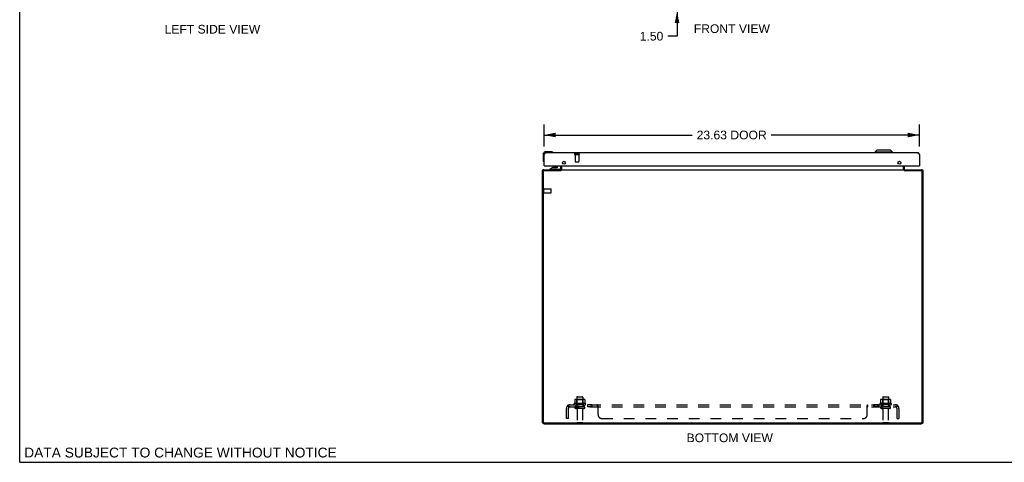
# Model space of a CAD drawing. Header units: inches. Extents: x 0 to 124, y 0 to 80.
# Tile 1 of 5: x 0 to 62, y 0 to 28. Entities that reach past the tile are written whole.
import ezdxf

# ---------------------------------------------------------------- set-up
doc = ezdxf.new("R2010")
doc.units = ezdxf.units.IN
doc.header["$LTSCALE"] = 6.817708
doc.header["$MEASUREMENT"] = 0
doc.linetypes.add('HIDDEN', pattern=[0.2, 0.1, -0.1])
doc.layers.get('0').update_dxf_attribs({"linetype": 'CONTINUOUS'})
for name, color, linetype in [('02___PRT_ALL_AXES', 7, 'CONTINUOUS'), ('DEFAULT_2', 8, 'HIDDEN'), ('DIMENSIONS', 7, 'CONTINUOUS')]:
    doc.layers.add(name, color=color, linetype=linetype)
doc.styles.get("Standard").update_dxf_attribs({"font": 'arial.ttf'})
doc.dimstyles.new('DIMSTYLE_1', dxfattribs={"dimtxt": 0.546875, "dimasz": 0.729167, "dimexe": 0.09, "dimexo": 0.07, "dimgap": 0.0375, "dimtad": 0, "dimtih": 1, "dimtoh": 1, "dimzin": 4, "dimdsep": 46, "dimtxsty": 'Standard', "dimblk": '_FILLED', "dimblk1": '_FILLED', "dimblk2": '_FILLED', "dimcen": 0.09, "dimazin": 1, "dimtfac": 1, "dimtdec": 3, "dimtofl": 0, "dimtmove": 0, "dimatfit": 3, "dimldrblk": '_FILLED', "dimfxl": 1, "dimtolj": 1, "dimtzin": 4, "dimarcsym": 0})

# ---------------------------------------------------------------- blocks, each defined once
blk = doc.blocks.new('_FILLED')
at = {"color": 0, "linetype": 'ByBlock'}
blk.add_solid([(0, 0), (-1, 0.2), (-1, -0.2)], dxfattribs=at)
blk = doc.blocks.new('*D5')
at = {"layer": 'DIMENSIONS', "color": 2, "linetype": 'Continuous'}
for p, q in [((33.006, 19.894), (33.006, 21.269)), ((56.631, 19.894), (56.631, 21.269)), ((33.006, 20.613), (42.339, 20.613)), ((56.631, 20.613), (47.298, 20.613))]:
    blk.add_line(p, q, dxfattribs=at)
at = {"layer": 'DIMENSIONS', "color": 2, "linetype": 'Continuous', "xscale": 0.7291666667, "yscale": 0.7291666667, "zscale": 0.7291666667, "rotation": 180}
blk.add_blockref('_FILLED', (33.006, 20.613), dxfattribs=at)
at = {"layer": 'DIMENSIONS', "color": 2, "linetype": 'Continuous', "xscale": 0.7291666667, "yscale": 0.7291666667, "zscale": 0.7291666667}
blk.add_blockref('_FILLED', (56.631, 20.613), dxfattribs=at)
at = {"layer": 'DIMENSIONS', "color": 2, "linetype": 'Continuous', "insert": (44.819, 20.887), "char_height": 0.5469, "width": 4.41159, "attachment_point": 2, "line_spacing_factor": 0.9}
blk.add_mtext('23.63 DOOR', dxfattribs=at)
blk = doc.blocks.new('*D9')
at = {"layer": 'DIMENSIONS', "color": 2, "linetype": 'Continuous'}
for p, q in [((41.379, 29.906), (41.379, 31.365)), ((41.379, 28.406), (41.379, 26.837)), ((41.379, 26.837), (40.789, 26.837))]:
    blk.add_line(p, q, dxfattribs=at)
at = {"layer": 'DIMENSIONS', "color": 2, "linetype": 'Continuous', "xscale": 0.7291666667, "yscale": 0.7291666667, "zscale": 0.7291666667}
for p, rotation in [((41.379, 29.906), 270), ((41.379, 28.406), 90)]:
    blk.add_blockref('_FILLED', p, dxfattribs=dict(at, rotation=rotation))
at = {"layer": 'DIMENSIONS', "color": 2, "linetype": 'Continuous', "insert": (40.515, 27.11), "char_height": 0.5469, "width": 1.48612, "attachment_point": 3, "line_spacing_factor": 0.9}
blk.add_mtext('1.50', dxfattribs=at)

msp = doc.modelspace()

# ---------------------------------------------------------------- linework, layer by layer
at = {"color": 7, "linetype": 'Continuous'}
for p, q in [((0, 0), (0, 80.208)), ((32.946, 19.36), (32.946, 19.071)), ((33.435, 19.56), (33.146, 19.56)), ((33.473, 19.557), (33.435, 19.56)), ((33.571, 19.514), (33.571, 19.514)), ((53.948, 19.658), (53.83, 19.54)), ((53.83, 19.54), (53.83, 19.5)), ((54.932, 19.54), (53.83, 19.54)), ((54.814, 19.658), (53.948, 19.658)), ((54.814, 19.658), (54.932, 19.54)), ((54.932, 19.54), (54.932, 19.5)), ((32.946, 19.071), (32.949, 19.033)), ((32.991, 18.942), (32.992, 18.938)), ((32.992, 18.938), (32.992, 18.937)), ((33.021, 18.675), (33.006, 18.675)), ((33.864, 18.601), (33.864, 18.675)), ((34.049, 18.675), (34.049, 18.511)), ((34.131, 18.469), (34.131, 18.675)), ((55.631, 18.469), (55.631, 18.675)), ((56.616, 18.675), (56.631, 18.675)), ((33.556, 18.57), (33.38, 18.471)), ((33.38, 18.432), (33.38, 18.471)), ((33.97, 18.432), (33.38, 18.432)), ((33.556, 18.57), (33.833, 18.57)), ((33.585, 18.427), (33.585, 18.432)), ((33.715, 18.586), (33.645, 18.586)), ((33.785, 18.586), (33.715, 18.586)), ((33.844, 18.427), (33.845, 18.432)), ((34.056, 18.364), (34.056, 18.427)), ((34.073, 18.379), (34.056, 18.405)), ((55.689, 18.379), (55.706, 18.405)), ((55.706, 18.364), (55.706, 18.427)), ((0, 0), (123.958, 0))]:
    msp.add_line(p, q, dxfattribs=at)
at = {"color": 3, "linetype": 'Continuous'}
for p, q in [((33.006, 19.383), (33.014, 19.396)), ((33.006, 18.675), (33.006, 19.383)), ((33.014, 19.396), (33.018, 19.402)), ((33.018, 19.402), (33.022, 19.408)), ((56.514, 19.5), (33.123, 19.5)), ((56.61, 19.417), (56.614, 19.411)), ((56.614, 19.411), (56.617, 19.405)), ((56.617, 19.405), (56.621, 19.399)), ((56.621, 19.399), (56.627, 19.389)), ((56.627, 19.389), (56.631, 19.383)), ((56.631, 19.383), (56.631, 18.675)), ((33.021, 18.675), (56.616, 18.675)), ((34.056, 18.469), (34.056, 18.675)), ((34.133, 18.434), (34.133, 18.675)), ((55.629, 18.675), (55.629, 18.434)), ((55.706, 18.469), (55.706, 18.675)), ((32.881, 18.31), (32.881, 2.563)), ((32.944, 18.284), (32.944, 2.57)), ((32.998, 18.427), (34.056, 18.427)), ((34.058, 18.364), (33.024, 18.364)), ((34.06, 18.366), (34.058, 18.364)), ((34.062, 18.369), (34.06, 18.366)), ((34.065, 18.371), (34.062, 18.369)), ((34.07, 18.376), (34.065, 18.371)), ((34.073, 18.379), (34.07, 18.376)), ((34.083, 18.427), (34.083, 18.389)), ((34.083, 18.427), (55.679, 18.427)), ((55.679, 18.427), (55.679, 18.389)), ((55.697, 18.371), (55.7, 18.369)), ((55.7, 18.369), (55.702, 18.366)), ((55.702, 18.366), (55.704, 18.364)), ((56.738, 18.364), (55.704, 18.364)), ((55.706, 18.427), (56.764, 18.427)), ((56.818, 2.57), (56.818, 18.284)), ((56.881, 2.563), (56.881, 18.31)), ((33.024, 2.49), (56.738, 2.49)), ((33.017, 2.427), (56.745, 2.427))]:
    msp.add_line(p, q, dxfattribs=at)
for points in [[(33.022, 19.408), (33.026, 19.414), (33.028, 19.417), (33.029, 19.419), (33.031, 19.422), (33.033, 19.425), (33.035, 19.428), (33.037, 19.431), (33.039, 19.434), (33.041, 19.436), (33.043, 19.439), (33.045, 19.442), (33.047, 19.444), (33.049, 19.447), (33.051, 19.45), (33.053, 19.452), (33.055, 19.455), (33.057, 19.457), (33.059, 19.459), (33.061, 19.462), (33.063, 19.464), (33.065, 19.466), (33.067, 19.468), (33.068, 19.47), (33.07, 19.472), (33.072, 19.474), (33.074, 19.476), (33.076, 19.478), (33.078, 19.48), (33.08, 19.481), (33.082, 19.483), (33.084, 19.485), (33.086, 19.486), (33.088, 19.488), (33.09, 19.489), (33.092, 19.49), (33.094, 19.491), (33.096, 19.493), (33.098, 19.494), (33.1, 19.495), (33.102, 19.496), (33.104, 19.496), (33.106, 19.497), (33.107, 19.498), (33.109, 19.498), (33.111, 19.499), (33.113, 19.499), (33.115, 19.5), (33.117, 19.5), (33.119, 19.5), (33.121, 19.5), (33.123, 19.5)], [(56.514, 19.5), (56.516, 19.5), (56.518, 19.5), (56.52, 19.5), (56.522, 19.5), (56.524, 19.499), (56.526, 19.499), (56.528, 19.498), (56.53, 19.498), (56.532, 19.497), (56.534, 19.496), (56.536, 19.496), (56.537, 19.495), (56.539, 19.494), (56.541, 19.493), (56.543, 19.491), (56.545, 19.49), (56.547, 19.489), (56.549, 19.488), (56.551, 19.486), (56.553, 19.485), (56.555, 19.483), (56.557, 19.481), (56.559, 19.48), (56.561, 19.478), (56.563, 19.476), (56.565, 19.474), (56.567, 19.472), (56.569, 19.47), (56.571, 19.468), (56.573, 19.466), (56.575, 19.464), (56.576, 19.462), (56.578, 19.459), (56.58, 19.457), (56.582, 19.455), (56.584, 19.452), (56.586, 19.45), (56.588, 19.447), (56.59, 19.444), (56.592, 19.442), (56.594, 19.439), (56.596, 19.436), (56.598, 19.434), (56.6, 19.431), (56.602, 19.428), (56.604, 19.425), (56.606, 19.422), (56.608, 19.419), (56.61, 19.417)], [(34.037, 18.434), (34.037, 18.434), (34.038, 18.435), (34.039, 18.435), (34.039, 18.435), (34.04, 18.434), (34.041, 18.434), (34.042, 18.433), (34.044, 18.433), (34.045, 18.432)], [(34.045, 18.432), (34.047, 18.431), (34.049, 18.43), (34.05, 18.429), (34.051, 18.429), (34.053, 18.428), (34.054, 18.428), (34.055, 18.427), (34.056, 18.427)], [(34.083, 18.389), (34.082, 18.388), (34.08, 18.386), (34.079, 18.385), (34.078, 18.384), (34.077, 18.382), (34.075, 18.381), (34.074, 18.38), (34.073, 18.379)], [(34.115, 18.429), (34.114, 18.428), (34.113, 18.428), (34.111, 18.427), (34.11, 18.427)], [(34.126, 18.434), (34.125, 18.433), (34.123, 18.433), (34.122, 18.432), (34.121, 18.431), (34.119, 18.431), (34.118, 18.43), (34.117, 18.429), (34.115, 18.429)], [(34.133, 18.434), (34.132, 18.434), (34.131, 18.435), (34.13, 18.435), (34.129, 18.435), (34.127, 18.434), (34.126, 18.434)], [(55.629, 18.434), (55.63, 18.434), (55.631, 18.435), (55.632, 18.435), (55.633, 18.435), (55.635, 18.434), (55.636, 18.434)], [(55.636, 18.434), (55.638, 18.433), (55.639, 18.433), (55.64, 18.432), (55.642, 18.431), (55.643, 18.431), (55.644, 18.43), (55.646, 18.429), (55.647, 18.429)], [(55.647, 18.429), (55.648, 18.428), (55.65, 18.428), (55.651, 18.427), (55.652, 18.427)], [(55.679, 18.389), (55.68, 18.388), (55.682, 18.386), (55.683, 18.385), (55.684, 18.384), (55.686, 18.382), (55.687, 18.381), (55.688, 18.38), (55.689, 18.379), (55.691, 18.377), (55.697, 18.371)], [(55.715, 18.431), (55.713, 18.43), (55.712, 18.429), (55.711, 18.429), (55.71, 18.428), (55.708, 18.428), (55.707, 18.427), (55.706, 18.427)], [(55.725, 18.434), (55.725, 18.434), (55.724, 18.435), (55.723, 18.435), (55.723, 18.435), (55.722, 18.434), (55.721, 18.434), (55.72, 18.433), (55.719, 18.433), (55.717, 18.432), (55.715, 18.431)]]:
    msp.add_lwpolyline(points, dxfattribs=at)
at = {"color": 7, "linetype": 'Continuous'}
for points in [[(33.571, 19.514), (33.569, 19.514), (33.568, 19.514), (33.564, 19.515)], [(32.992, 18.937), (32.993, 18.936), (32.993, 18.935)]]:
    msp.add_lwpolyline(points, dxfattribs=at)
at = {"color": 3, "linetype": 'Continuous'}
for centre in [(34.256, 18.863), (55.381, 18.863)]:
    msp.add_circle(centre, 0.094, dxfattribs=at)
at = {"color": 7, "linetype": 'Continuous'}
for centre, radius, start, end in [((33.146, 19.36), 0.2, 90, 180), ((33.435, 19.31), 0.25, 59.11011, 90), ((33.556, 19.515), 0.015, 270, 353.62041), ((33.556, 19.512), 0.015, 6.37959, 59.11011), ((33.196, 19.071), 0.25, 180, 210.88989), ((32.994, 18.95), 0.015, 210.88989, 263.62041), ((32.991, 18.95), 0.015, 276.37959, 360), ((33.833, 18.601), 0.031, 270, 360), ((33.645, 18.496), 0.09, 90, 124.64342), ((33.785, 18.496), 0.09, 55.86558, 90), ((33.97, 18.511), 0.079, 270, 360), ((34.014, 18.469), 0.117, 342.30005, 360), ((55.748, 18.469), 0.117, 180, 197.69995)]:
    msp.add_arc(centre, radius, start, end, dxfattribs=at)
at = {"color": 3, "linetype": 'Continuous'}
for centre, radius, start, end in [((33.123, 19.383), 0.117, 90, 180), ((56.514, 19.383), 0.117, 0, 90), ((33.021, 18.69), 0.015, 180, 270), ((56.616, 18.69), 0.015, 270, 360), ((32.998, 18.31), 0.117, 90, 180), ((33.024, 18.284), 0.08, 90, 180), ((34.014, 18.469), 0.042, 270, 360), ((55.748, 18.469), 0.042, 180, 270), ((56.738, 18.284), 0.08, 0, 90), ((56.764, 18.31), 0.117, 0, 90), ((33.017, 2.563), 0.136, 180, 270), ((33.024, 2.57), 0.08, 180, 270), ((56.738, 2.57), 0.08, 270, 360), ((56.745, 2.563), 0.136, 270, 360)]:
    msp.add_arc(centre, radius, start, end, dxfattribs=at)
at = {"layer": '02___PRT_ALL_AXES', "color": 8, "linetype": 'HIDDEN'}
for p, q in [((34.957, 19.382), (34.957, 18.935)), ((34.957, 19.382), (35.205, 19.382)), ((35.205, 19.382), (35.205, 18.935)), ((32.999, 16.978), (32.999, 17.226)), ((32.999, 17.226), (33.446, 17.226)), ((32.999, 16.978), (33.446, 16.978)), ((35.073, 4.097), (35.073, 3.502)), ((35.439, 4.097), (35.439, 3.502)), ((54.323, 4.097), (54.323, 3.502)), ((54.689, 4.097), (54.689, 3.502)), ((35.612, 3.697), (34.9, 3.697)), ((34.922, 3.627), (35.006, 3.627)), ((35.006, 3.627), (35.006, 3.502)), ((35.506, 3.627), (35.006, 3.627)), ((35.506, 3.502), (35.006, 3.502)), ((35.09, 3.334), (35.09, 2.532)), ((35.422, 3.334), (35.422, 2.532)), ((35.506, 3.627), (35.506, 3.502)), ((35.506, 3.627), (35.59, 3.627)), ((35.734, 3.627), (35.734, 3.502)), ((36.015, 3.627), (35.734, 3.627)), ((36.015, 3.502), (35.734, 3.502)), ((36.015, 3.627), (36.015, 3.502)), ((54.067, 3.627), (53.747, 3.627)), ((53.747, 3.627), (53.747, 3.502)), ((54.067, 3.502), (53.747, 3.502)), ((53.786, 3.627), (53.786, 3.502)), ((54.028, 3.627), (54.028, 3.502)), ((54.067, 3.627), (54.067, 3.502)), ((54.862, 3.697), (54.15, 3.697)), ((54.172, 3.627), (54.256, 3.627)), ((54.756, 3.627), (54.256, 3.627)), ((54.256, 3.627), (54.256, 3.502)), ((54.756, 3.502), (54.256, 3.502)), ((54.34, 3.334), (54.34, 2.532)), ((54.672, 3.334), (54.672, 2.532)), ((54.756, 3.627), (54.84, 3.627)), ((54.756, 3.627), (54.756, 3.502))]:
    msp.add_line(p, q, dxfattribs=at)
for centre, radius, start, end in [((34.922, 3.666), 0.0384, 124.44966, 270), ((35.256, 3.097), 0.698, 117.6814, 120.66313), ((35.256, 3.097), 0.698, 59.33687, 62.3186), ((35.59, 3.666), 0.0384, 270, 55.55034), ((54.172, 3.666), 0.0384, 124.44966, 270), ((54.506, 3.097), 0.698, 117.6814, 120.66313), ((54.506, 3.097), 0.698, 59.33687, 62.3186), ((54.84, 3.666), 0.0384, 270, 55.55034)]:
    msp.add_arc(centre, radius, start, end, dxfattribs=at)
at = {"layer": 'DEFAULT_2', "color": 8, "linetype": 'HIDDEN'}
for p, q in [((34.939, 19.425), (35.223, 19.425)), ((34.939, 19.382), (35.223, 19.382)), ((34.967, 18.925), (35.195, 18.925)), ((32.956, 16.96), (32.956, 17.244)), ((32.999, 16.96), (32.999, 17.244)), ((33.456, 16.988), (33.456, 17.216)), ((34.937, 3.942), (34.937, 3.724)), ((35.512, 3.963), (35, 3.963)), ((35.073, 3.943), (35.053, 3.963)), ((35.073, 3.647), (35.073, 3.943)), ((35.44, 3.943), (35.073, 3.943)), ((35.103, 4.127), (35.409, 4.127)), ((35.44, 3.943), (35.46, 3.963)), ((35.44, 3.647), (35.44, 3.943)), ((35.575, 3.942), (35.575, 3.724)), ((54.187, 3.942), (54.187, 3.724)), ((54.762, 3.963), (54.25, 3.963)), ((54.323, 3.943), (54.303, 3.963)), ((54.69, 3.943), (54.323, 3.943)), ((54.323, 3.647), (54.323, 3.943)), ((54.353, 4.127), (54.659, 4.127)), ((54.69, 3.943), (54.71, 3.963)), ((54.69, 3.647), (54.69, 3.943)), ((54.825, 3.942), (54.825, 3.724)), ((34.412, 2.752), (34.412, 3.39)), ((34.499, 3.573), (34.578, 3.477)), ((34.537, 3.502), (34.537, 3.627)), ((34.537, 3.627), (55.225, 3.627)), ((34.537, 3.559), (34.537, 3.558)), ((34.537, 3.502), (55.225, 3.502)), ((34.537, 2.752), (34.537, 3.39)), ((34.565, 3.484), (34.56, 3.489)), ((35.521, 3.396), (34.992, 3.396)), ((35.073, 3.647), (35.053, 3.627)), ((35.44, 3.647), (35.073, 3.647)), ((35.44, 3.647), (35.46, 3.627)), ((36.377, 3.502), (36.377, 3.627)), ((36.379, 3.502), (36.378, 3.502)), ((36.412, 3.002), (36.412, 3.573)), ((53.35, 3.002), (53.35, 3.573)), ((53.351, 3.575), (53.352, 3.577)), ((53.368, 3.611), (53.37, 3.613)), ((53.377, 3.498), (53.378, 3.499)), ((53.384, 3.627), (53.385, 3.627)), ((53.384, 3.502), (53.385, 3.502)), ((53.385, 3.502), (53.385, 3.627)), ((54.771, 3.396), (54.242, 3.396)), ((54.323, 3.647), (54.303, 3.627)), ((54.69, 3.647), (54.323, 3.647)), ((54.69, 3.647), (54.71, 3.627)), ((55.263, 3.573), (55.184, 3.477)), ((55.202, 3.498), (55.202, 3.498)), ((55.205, 3.502), (55.205, 3.502)), ((55.211, 3.515), (55.21, 3.514)), ((55.218, 3.534), (55.217, 3.532)), ((55.217, 3.532), (55.217, 3.53)), ((55.219, 3.535), (55.218, 3.534)), ((55.22, 3.538), (55.219, 3.537)), ((55.219, 3.537), (55.219, 3.535)), ((55.221, 3.543), (55.22, 3.541)), ((55.22, 3.541), (55.22, 3.54)), ((55.22, 3.54), (55.22, 3.538)), ((55.222, 3.546), (55.221, 3.544)), ((55.221, 3.544), (55.221, 3.543)), ((55.223, 3.55), (55.222, 3.549)), ((55.222, 3.549), (55.222, 3.547)), ((55.222, 3.547), (55.222, 3.546)), ((55.225, 3.502), (55.225, 3.627)), ((55.225, 2.752), (55.225, 3.39)), ((55.35, 3.39), (55.35, 2.752)), ((34.537, 2.752), (34.412, 2.752)), ((35.12, 2.502), (35.392, 2.502)), ((36.662, 2.752), (53.1, 2.752)), ((54.37, 2.502), (54.642, 2.502)), ((55.225, 2.752), (55.35, 2.752))]:
    msp.add_line(p, q, dxfattribs=at)
for points in [[(34.937, 3.724), (34.937, 3.723), (34.937, 3.721), (34.937, 3.72), (34.936, 3.72), (34.936, 3.719), (34.936, 3.718), (34.935, 3.718), (34.935, 3.717), (34.935, 3.717), (34.934, 3.717), (34.934, 3.716), (34.934, 3.716), (34.933, 3.716), (34.933, 3.716), (34.933, 3.715), (34.932, 3.715), (34.932, 3.715), (34.932, 3.715)], [(34.943, 3.951), (34.942, 3.95), (34.94, 3.949), (34.939, 3.948), (34.938, 3.947), (34.938, 3.945), (34.937, 3.943), (34.937, 3.942)], [(35.569, 3.951), (35.57, 3.95), (35.572, 3.949), (35.573, 3.948), (35.574, 3.947), (35.574, 3.945), (35.575, 3.943), (35.575, 3.942)], [(35.58, 3.715), (35.58, 3.715), (35.58, 3.715), (35.579, 3.715), (35.579, 3.716), (35.579, 3.716), (35.579, 3.716), (35.578, 3.716), (35.578, 3.717), (35.578, 3.717), (35.577, 3.717), (35.577, 3.718), (35.577, 3.718), (35.576, 3.719), (35.576, 3.72), (35.576, 3.72), (35.575, 3.721), (35.575, 3.723), (35.575, 3.724)], [(54.187, 3.724), (54.187, 3.723), (54.187, 3.721), (54.187, 3.72), (54.186, 3.72), (54.186, 3.719), (54.186, 3.718), (54.185, 3.718), (54.185, 3.717), (54.185, 3.717), (54.184, 3.717), (54.184, 3.716), (54.184, 3.716), (54.183, 3.716), (54.183, 3.716), (54.183, 3.715), (54.182, 3.715), (54.182, 3.715), (54.182, 3.715)], [(54.193, 3.951), (54.192, 3.95), (54.19, 3.949), (54.189, 3.948), (54.188, 3.947), (54.188, 3.945), (54.187, 3.943), (54.187, 3.942)], [(54.819, 3.951), (54.82, 3.95), (54.822, 3.949), (54.823, 3.948), (54.824, 3.947), (54.824, 3.945), (54.825, 3.943), (54.825, 3.942)], [(54.83, 3.715), (54.83, 3.715), (54.83, 3.715), (54.829, 3.715), (54.829, 3.716), (54.829, 3.716), (54.829, 3.716), (54.828, 3.716), (54.828, 3.717), (54.828, 3.717), (54.827, 3.717), (54.827, 3.718), (54.827, 3.718), (54.826, 3.719), (54.826, 3.72), (54.826, 3.72), (54.825, 3.721), (54.825, 3.723), (54.825, 3.724)], [(34.499, 3.573), (34.501, 3.575), (34.502, 3.577), (34.504, 3.579), (34.506, 3.581), (34.507, 3.584), (34.509, 3.587), (34.51, 3.59), (34.512, 3.593), (34.513, 3.596), (34.515, 3.599)], [(34.515, 3.599), (34.517, 3.605), (34.519, 3.608), (34.52, 3.611), (34.521, 3.613), (34.523, 3.616), (34.524, 3.618), (34.526, 3.621), (34.527, 3.623), (34.529, 3.624), (34.531, 3.625), (34.532, 3.626), (34.534, 3.627), (34.535, 3.627), (34.536, 3.627), (34.537, 3.627)], [(34.56, 3.498), (34.56, 3.498), (34.56, 3.498), (34.56, 3.498), (34.56, 3.498), (34.56, 3.499), (34.56, 3.499), (34.56, 3.499), (34.56, 3.5), (34.559, 3.5), (34.559, 3.5), (34.559, 3.501), (34.558, 3.501), (34.558, 3.502), (34.558, 3.502), (34.558, 3.503), (34.557, 3.504), (34.557, 3.504), (34.557, 3.505), (34.556, 3.505), (34.556, 3.506), (34.556, 3.507), (34.555, 3.507), (34.555, 3.508), (34.554, 3.509), (34.554, 3.51), (34.554, 3.51), (34.553, 3.511), (34.553, 3.512), (34.553, 3.513), (34.552, 3.513), (34.552, 3.514), (34.552, 3.515), (34.551, 3.516), (34.551, 3.517), (34.55, 3.517), (34.55, 3.518), (34.55, 3.519), (34.549, 3.52), (34.549, 3.521), (34.549, 3.522), (34.548, 3.523), (34.548, 3.524), (34.547, 3.525), (34.547, 3.526), (34.547, 3.527), (34.546, 3.528), (34.546, 3.529), (34.546, 3.53), (34.545, 3.531), (34.545, 3.532), (34.544, 3.533), (34.544, 3.534), (34.544, 3.535), (34.543, 3.536), (34.543, 3.537), (34.543, 3.538), (34.542, 3.539), (34.542, 3.54), (34.542, 3.541), (34.542, 3.542), (34.541, 3.543), (34.541, 3.544), (34.541, 3.545), (34.541, 3.546), (34.54, 3.547), (34.54, 3.548), (34.54, 3.549), (34.54, 3.549), (34.539, 3.55), (34.539, 3.551), (34.539, 3.552), (34.539, 3.553), (34.539, 3.554), (34.538, 3.555), (34.538, 3.555), (34.538, 3.556), (34.538, 3.557), (34.538, 3.558), (34.538, 3.559), (34.538, 3.559), (34.537, 3.56), (34.537, 3.56), (34.537, 3.561), (34.537, 3.561), (34.537, 3.562), (34.537, 3.562), (34.537, 3.562)], [(34.537, 3.562), (34.537, 3.562), (34.537, 3.562), (34.537, 3.562), (34.537, 3.562), (34.537, 3.562), (34.537, 3.561), (34.537, 3.561), (34.537, 3.561), (34.537, 3.56), (34.537, 3.56), (34.537, 3.56), (34.537, 3.559)], [(34.56, 3.489), (34.558, 3.491), (34.556, 3.492), (34.554, 3.494), (34.552, 3.495), (34.55, 3.497), (34.548, 3.498), (34.547, 3.499), (34.545, 3.5), (34.543, 3.501), (34.541, 3.502), (34.54, 3.502), (34.539, 3.502), (34.537, 3.502)], [(34.557, 3.502), (34.558, 3.502), (34.558, 3.501), (34.558, 3.501), (34.559, 3.501), (34.559, 3.5), (34.559, 3.5), (34.559, 3.5), (34.56, 3.499), (34.56, 3.499), (34.56, 3.499), (34.56, 3.499), (34.56, 3.498)], [(34.578, 3.477), (34.578, 3.477), (34.577, 3.476), (34.577, 3.476), (34.576, 3.476), (34.575, 3.477), (34.574, 3.477), (34.573, 3.477), (34.572, 3.478), (34.571, 3.479), (34.57, 3.48), (34.569, 3.481), (34.567, 3.482), (34.566, 3.483), (34.565, 3.484)], [(36.395, 3.608), (36.394, 3.611), (36.393, 3.613), (36.391, 3.616), (36.39, 3.618), (36.388, 3.621), (36.386, 3.623), (36.385, 3.624), (36.383, 3.625), (36.382, 3.626), (36.38, 3.627), (36.379, 3.627), (36.378, 3.627), (36.377, 3.627)], [(36.39, 3.492), (36.388, 3.494), (36.387, 3.495), (36.386, 3.497), (36.385, 3.498), (36.384, 3.499), (36.383, 3.5), (36.381, 3.501), (36.38, 3.502), (36.379, 3.502), (36.378, 3.502), (36.377, 3.502)], [(36.394, 3.611), (36.393, 3.613), (36.391, 3.616), (36.39, 3.618)], [(36.412, 3.477), (36.411, 3.477), (36.41, 3.476), (36.408, 3.476), (36.407, 3.476), (36.406, 3.477), (36.405, 3.477), (36.403, 3.477), (36.402, 3.478), (36.401, 3.479), (36.4, 3.48), (36.399, 3.481), (36.397, 3.482), (36.396, 3.483), (36.395, 3.484), (36.394, 3.486), (36.393, 3.487), (36.392, 3.489), (36.39, 3.492)], [(36.402, 3.593), (36.399, 3.599), (36.398, 3.602), (36.397, 3.605), (36.395, 3.608)], [(36.402, 3.478), (36.401, 3.479), (36.4, 3.48)], [(36.412, 3.573), (36.411, 3.575), (36.41, 3.577), (36.409, 3.579), (36.407, 3.581), (36.406, 3.584), (36.405, 3.587), (36.403, 3.59), (36.402, 3.593)], [(36.407, 3.581), (36.406, 3.584), (36.405, 3.587), (36.403, 3.59), (36.402, 3.593)], [(36.411, 3.575), (36.41, 3.577), (36.409, 3.579)], [(36.412, 3.477), (36.411, 3.477), (36.41, 3.476)], [(53.35, 3.573), (53.351, 3.575), (53.352, 3.577), (53.354, 3.579), (53.355, 3.581), (53.356, 3.584), (53.358, 3.587), (53.359, 3.59), (53.36, 3.593), (53.363, 3.599)], [(53.35, 3.477), (53.351, 3.477), (53.353, 3.476), (53.354, 3.476), (53.355, 3.476), (53.356, 3.477), (53.358, 3.477), (53.359, 3.477), (53.36, 3.478), (53.361, 3.479), (53.362, 3.48), (53.364, 3.481), (53.365, 3.482)], [(53.35, 3.477), (53.351, 3.477), (53.353, 3.476), (53.354, 3.476), (53.355, 3.476), (53.356, 3.477)], [(53.354, 3.579), (53.355, 3.581), (53.356, 3.584), (53.358, 3.587), (53.359, 3.59), (53.36, 3.593)], [(53.362, 3.48), (53.364, 3.481), (53.365, 3.482), (53.366, 3.483)], [(53.363, 3.599), (53.364, 3.602), (53.366, 3.605), (53.367, 3.608)], [(53.366, 3.483), (53.367, 3.484), (53.368, 3.486), (53.369, 3.487), (53.37, 3.489)], [(53.367, 3.608), (53.368, 3.611), (53.37, 3.613), (53.371, 3.616), (53.372, 3.618), (53.374, 3.621), (53.376, 3.623), (53.377, 3.624), (53.379, 3.625), (53.38, 3.626), (53.382, 3.627), (53.383, 3.627), (53.384, 3.627), (53.385, 3.627)], [(53.37, 3.489), (53.373, 3.492), (53.374, 3.494), (53.375, 3.495), (53.376, 3.497), (53.377, 3.498), (53.378, 3.499), (53.38, 3.5), (53.381, 3.501), (53.382, 3.502), (53.383, 3.502), (53.384, 3.502), (53.385, 3.502)], [(53.371, 3.616), (53.372, 3.618), (53.374, 3.621)], [(55.184, 3.477), (55.184, 3.477), (55.185, 3.476), (55.186, 3.476), (55.186, 3.476), (55.187, 3.477), (55.188, 3.477), (55.189, 3.477), (55.19, 3.478), (55.191, 3.479), (55.192, 3.48), (55.193, 3.481), (55.195, 3.482), (55.196, 3.483), (55.197, 3.484)], [(55.197, 3.484), (55.202, 3.489), (55.204, 3.491), (55.206, 3.492), (55.208, 3.494), (55.21, 3.495), (55.212, 3.497), (55.214, 3.498), (55.216, 3.499), (55.217, 3.5), (55.219, 3.501), (55.221, 3.502), (55.222, 3.502), (55.224, 3.502), (55.225, 3.502)], [(55.21, 3.514), (55.209, 3.512), (55.209, 3.512), (55.209, 3.511), (55.208, 3.51), (55.208, 3.51), (55.208, 3.509), (55.207, 3.508), (55.207, 3.508), (55.207, 3.507), (55.206, 3.506), (55.206, 3.506), (55.206, 3.505), (55.206, 3.505), (55.205, 3.504), (55.205, 3.504), (55.205, 3.503), (55.204, 3.503), (55.204, 3.502), (55.204, 3.502), (55.204, 3.501), (55.203, 3.501), (55.203, 3.5), (55.203, 3.5), (55.203, 3.499), (55.202, 3.499), (55.202, 3.499), (55.202, 3.499), (55.202, 3.498), (55.202, 3.498)], [(55.202, 3.498), (55.202, 3.498), (55.202, 3.498), (55.202, 3.499), (55.202, 3.499), (55.202, 3.499), (55.203, 3.499), (55.203, 3.5), (55.203, 3.5), (55.203, 3.5), (55.204, 3.501), (55.204, 3.501), (55.204, 3.501), (55.205, 3.502)], [(55.217, 3.53), (55.216, 3.529), (55.216, 3.528), (55.216, 3.527), (55.215, 3.526), (55.215, 3.525), (55.215, 3.524), (55.214, 3.524), (55.214, 3.523), (55.214, 3.522), (55.213, 3.521), (55.213, 3.52), (55.213, 3.519), (55.212, 3.518), (55.212, 3.518), (55.211, 3.517), (55.211, 3.516), (55.211, 3.515)], [(55.225, 3.562), (55.225, 3.562), (55.225, 3.562), (55.225, 3.562), (55.225, 3.562), (55.225, 3.562), (55.225, 3.561), (55.225, 3.561), (55.225, 3.561), (55.225, 3.56), (55.225, 3.56), (55.225, 3.559), (55.225, 3.559), (55.224, 3.558), (55.224, 3.558), (55.224, 3.557), (55.224, 3.557), (55.224, 3.556), (55.224, 3.556), (55.224, 3.555), (55.224, 3.554), (55.224, 3.554), (55.223, 3.553), (55.223, 3.552), (55.223, 3.552), (55.223, 3.551), (55.223, 3.551), (55.223, 3.55)], [(55.245, 3.605), (55.244, 3.608), (55.242, 3.611), (55.241, 3.613), (55.24, 3.616), (55.238, 3.618), (55.236, 3.621), (55.235, 3.623), (55.233, 3.624), (55.232, 3.625), (55.23, 3.626), (55.229, 3.627), (55.227, 3.627), (55.226, 3.627), (55.225, 3.627)], [(55.225, 3.559), (55.225, 3.559), (55.225, 3.56), (55.225, 3.56), (55.225, 3.561), (55.225, 3.561), (55.225, 3.561), (55.225, 3.562), (55.225, 3.562), (55.225, 3.562)], [(55.263, 3.573), (55.262, 3.575), (55.26, 3.577), (55.258, 3.579), (55.257, 3.581), (55.255, 3.584), (55.253, 3.587), (55.252, 3.59), (55.25, 3.593), (55.249, 3.596), (55.248, 3.599), (55.245, 3.605)]]:
    msp.add_lwpolyline(points, dxfattribs=at)
for centre, radius, start, end in [((34.939, 19.404), 0.0215, 90, 270), ((35.223, 19.404), 0.0215, 270, 90), ((34.967, 18.935), 0.01, 180, 270), ((35.195, 18.935), 0.01, 270, 360), ((32.978, 17.244), 0.0215, 360, 180), ((32.978, 16.96), 0.0215, 180, 0), ((33.446, 17.216), 0.01, 360, 90), ((33.446, 16.988), 0.01, 270, 0), ((35, 3.822), 0.141, 90, 113.95), ((35.103, 4.097), 0.03, 89.99999, 180), ((35.409, 4.097), 0.03, 0, 90.00001), ((35.512, 3.822), 0.141, 66.05, 90), ((54.25, 3.822), 0.141, 90, 113.95), ((54.353, 4.097), 0.03, 89.99999, 180), ((54.659, 4.097), 0.03, 0, 90.00001), ((54.762, 3.822), 0.141, 66.05, 90), ((34.649, 3.39), 0.237, 90, 180), ((34.649, 3.39), 0.112, 90, 180), ((34.992, 3.449), 0.053, 90, 270), ((35.028, 3.334), 0.0625, 0, 90), ((35.485, 3.334), 0.0625, 90, 180), ((35.521, 3.449), 0.053, 270, 90), ((54.242, 3.449), 0.053, 90, 270), ((54.278, 3.334), 0.0625, 0, 90), ((54.735, 3.334), 0.0625, 90, 180), ((54.771, 3.449), 0.053, 270, 90), ((55.113, 3.39), 0.237, 0, 90), ((55.113, 3.39), 0.112, 0, 90), ((35.12, 2.532), 0.03, 180, 270), ((35.392, 2.532), 0.03, 270, 360), ((36.662, 3.002), 0.25, 180, 270), ((53.1, 3.002), 0.25, 270, 360), ((54.37, 2.532), 0.03, 180, 270), ((54.642, 2.532), 0.03, 270, 360)]:
    msp.add_arc(centre, radius, start, end, dxfattribs=at)

# ---------------------------------------------------------------- texts
at = {"layer": 'DIMENSIONS', "color": 2, "linetype": 'Continuous', "attachment_point": 2, "line_spacing_factor": 0.9}
for s, insert, char_height, width in [('LEFT SIDE VIEW', (12.132, 27.548), 0.54688, 6.01359), ('FRONT VIEW', (44.829, 27.585), 0.5469, 4.78566), ('BOTTOM VIEW', (44.696, 1.816), 0.54688, 5.41996), ('DATA SUBJECT TO CHANGE WITHOUT NOTICE', (10.121, 0.925), 0.61979, 19.63518)]:
    msp.add_mtext(s, dxfattribs=dict(at, insert=insert, char_height=char_height, width=width))

# ---------------------------------------------------------------- dimensions: what is measured, and where the dimension line sits
at = {"layer": 'DIMENSIONS', "color": 2, "linetype": 'Continuous'}
dim = msp.add_linear_dim(base=(41.379, 28.406), p1=(34.506, 29.906), p2=(33.006, 28.406), angle=270, dimstyle='DIMSTYLE_1', dxfattribs=at)
dim.commit()
dim.dimension.update_dxf_attribs({"geometry": '*D9', "text_midpoint": (39.796, 26.834), "dimtype": 160})
dim = msp.add_linear_dim(base=(56.631083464, 20.613196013), p1=(33.006083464, 19.823739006), p2=(56.631083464, 19.823739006), text='<> DOOR', dimstyle='DIMSTYLE_1', dxfattribs=at)
dim.commit()
dim.dimension.update_dxf_attribs({"geometry": '*D5', "text_midpoint": (44.818583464, 20.613196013), "dimtype": 160})

doc.saveas('drawing.dxf')
